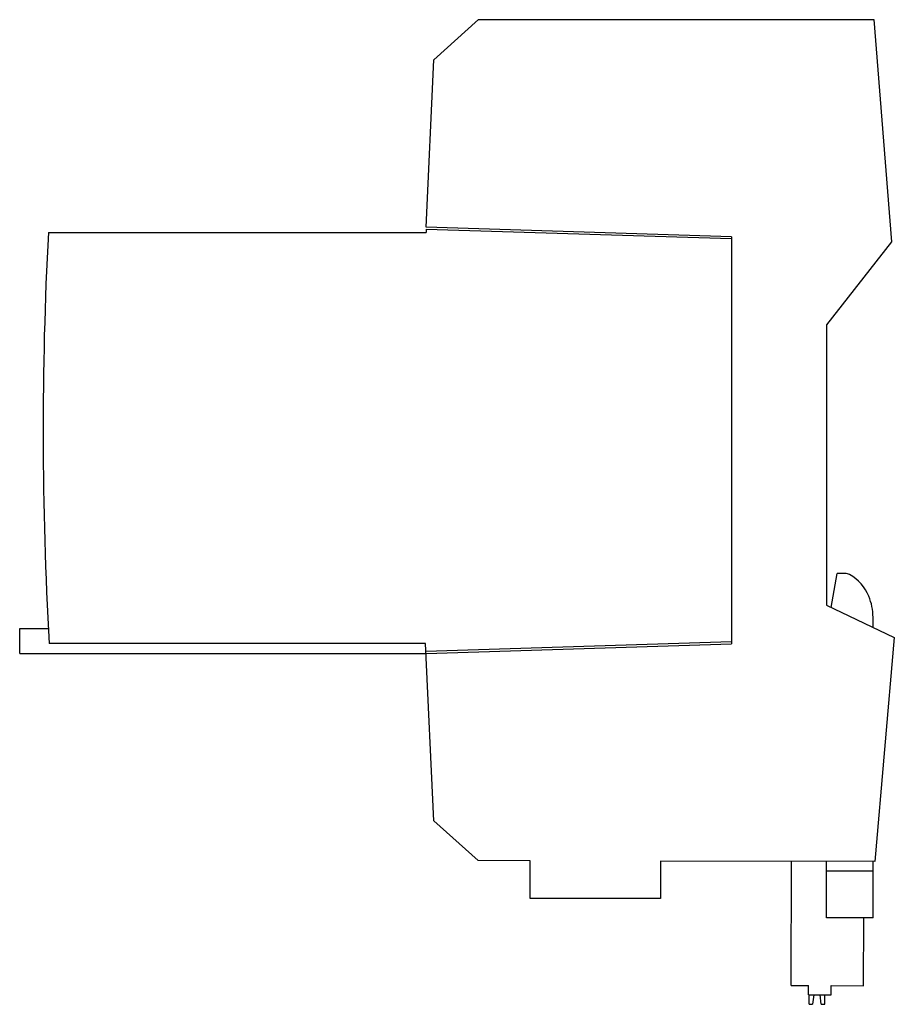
# Model space of a CAD drawing. Header units: millimetres. Extents: x 13 to 107, y 31 to 137.
import ezdxf

# ---------------------------------------------------------------- set-up
doc = ezdxf.new("R2010")
doc.units = ezdxf.units.MM
doc.header["$LTSCALE"] = 10.922946
doc.layers.get('0').update_dxf_attribs({"linetype": 'CONTINUOUS'})

msp = doc.modelspace()

# ---------------------------------------------------------------- linework, layer by layer
at = {"color": 7, "linetype": 'Continuous'}
for p, q in [((57.8, 132.22), (62.57, 136.52)), ((62.57, 136.52), (104.95, 136.52)), ((104.95, 136.52), (106.83, 112.71)), ((56.98, 114.29), (57.8, 132.22)), ((56.97, 114.09), (56.96, 113.71)), ((56.97, 114.09), (89.68, 113.07)), ((89.68, 113.27), (56.98, 114.29)), ((16.48, 113.71), (56.96, 113.71)), ((89.68, 113.27), (89.68, 69.67)), ((106.83, 112.71), (99.85, 103.83)), ((99.85, 103.83), (99.85, 73.79)), ((100.36, 73.55), (101.01, 77.21)), ((101.85, 77.21), (101.01, 77.21)), ((99.85, 73.79), (107.13, 70.33)), ((104.85, 71.41), (104.85, 72.5)), ((13.4, 68.61), (13.4, 71.31)), ((13.4, 71.31), (16.47, 71.31)), ((56.9, 69.71), (16.56, 69.71)), ((57.8, 50.72), (56.9, 69.71)), ((89.68, 69.87), (56.94, 68.83)), ((56.95, 68.63), (89.68, 69.67)), ((107.13, 70.33), (105.03, 46.34)), ((13.4, 68.61), (56.95, 68.61)), ((62.55, 46.45), (57.8, 50.72)), ((68.09, 46.43), (62.55, 46.45)), ((68.09, 42.4), (68.09, 46.43)), ((105.03, 46.34), (82.09, 46.4)), ((82.09, 46.4), (82.09, 42.4)), ((96.09, 33.06), (96.13, 46.36)), ((99.85, 40.33), (99.85, 46.33)), ((104.85, 40.31), (104.85, 46.33)), ((99.85, 45.33), (104.85, 45.33)), ((82.09, 42.4), (68.09, 42.4)), ((104.85, 40.33), (99.85, 40.33)), ((103.84, 33.04), (103.86, 40.33)), ((104.85, 40.31), (103.86, 40.31)), ((96.09, 33.06), (97.94, 33.06)), ((97.94, 32.06), (97.94, 33.06)), ((100.36, 33.05), (103.84, 33.04)), ((100.36, 32.05), (100.36, 33.05)), ((97.94, 32.06), (100.36, 32.05)), ((97.99, 31.06), (97.99, 32.06)), ((98.51, 32.05), (98.38, 31.05)), ((99.31, 31.05), (99.17, 32.05)), ((99.69, 31.05), (99.69, 32.05)), ((97.99, 31.06), (98.38, 31.05)), ((99.31, 31.05), (99.69, 31.05))]:
    msp.add_line(p, q, dxfattribs=at)
for centre, radius, start, end in [((415.91, 92.46), 400, 176.9543, 183.2601), ((101.85, 76.21), 1, 60.4608, 90), ((99.98, 72.91), 4.79, 22.654, 60.4608), ((99, 72.5), 5.85, 0, 22.654)]:
    msp.add_arc(centre, radius, start, end, dxfattribs=at)

doc.saveas('drawing.dxf')
